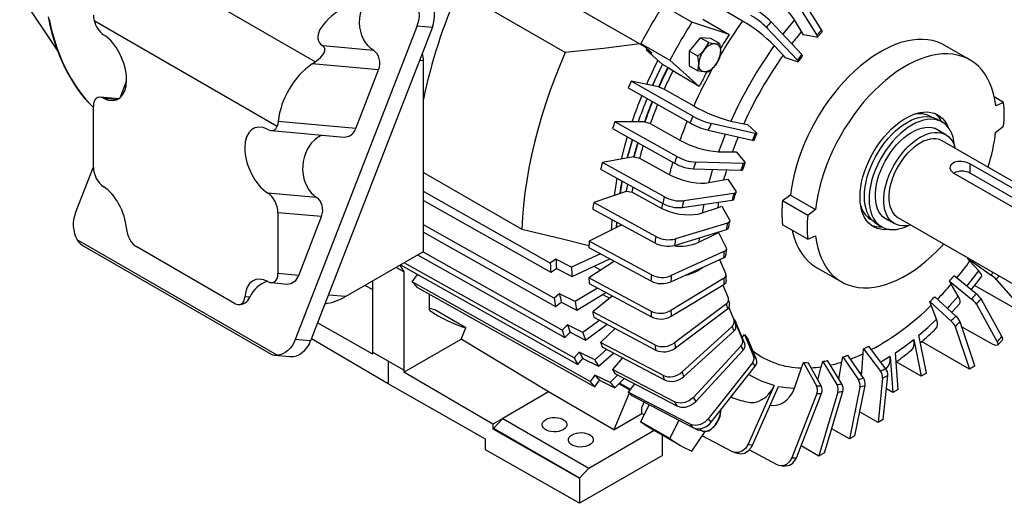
# Model space of a CAD drawing. Header units: inches. Extents: x 0 to 99, y 0 to 76.5.
# Tile 11 of 13: x 56 to 82.5, y 46.2 to 59.2. Entities that reach past the tile are written whole.
import ezdxf

# ---------------------------------------------------------------- set-up
doc = ezdxf.new("R2010")
doc.units = ezdxf.units.IN
doc.header["$LTSCALE"] = 9
doc.header["$MEASUREMENT"] = 0

msp = doc.modelspace()

# ---------------------------------------------------------------- linework, layer by layer
for p, q in [((63.9735, 58.0448), (59.025, 60.9015)), ((68.7664, 60.7877), (72.7335, 58.4975)), ((56.0416, 59.8633), (57.0594, 58.3365)), ((70.6881, 58.2933), (67.8189, 59.9496)), ((76.7696, 59.8381), (77.445, 58.7607)), ((77.569, 58.9053), (76.8936, 59.9827)), ((74.0888, 59.1103), (73.3093, 59.5603)), ((75.4474, 59.1395), (74.6611, 59.6014)), ((58.038, 59.1569), (62.9562, 56.3177)), ((66.7119, 59.0123), (63.4408, 50.5815)), ((67.1217, 58.9757), (63.8507, 50.5449)), ((66.7119, 59.0123), (67.1217, 58.9757)), ((75.0919, 58.7799), (74.0888, 59.1103)), ((74.3763, 59.1882), (75.0919, 58.7799)), ((76.0913, 58.9683), (76.9199, 58.0845)), ((77.0346, 58.2418), (76.206, 59.1256)), ((77.0301, 58.8554), (76.8399, 59.1766)), ((74.3059, 58.6928), (74.0136, 58.3292)), ((74.5373, 58.5592), (74.3059, 58.6928)), ((74.5982, 58.6666), (74.3059, 58.6928)), ((77.0841, 58.7675), (77.0301, 58.8554)), ((77.4329, 58.7039), (77.0841, 58.7675)), ((65.5443, 58.3475), (64.1767, 58.4698)), ((72.7187, 58.5375), (73.4982, 58.0875)), ((73.0076, 58.2794), (72.7187, 58.5375)), ((72.7335, 58.4975), (72.743, 58.5158)), ((72.7335, 58.4975), (72.7955, 58.4688)), ((74.8296, 58.5331), (74.5982, 58.6666)), ((76.5372, 58.22), (76.3, 58.4816)), ((81.5475, 58.0994), (80.8756, 58.4873)), ((72.8684, 58.3598), (72.884, 58.3898)), ((72.8684, 58.3598), (73.0076, 58.2794)), ((73.2989, 57.9751), (72.8684, 58.3598)), ((74.245, 58.1956), (74.0136, 58.3292)), ((74.0136, 58.3292), (74.0136, 57.9394)), ((76.6038, 58.1481), (76.5372, 58.22)), ((63.8959, 57.9922), (63.9735, 58.0448)), ((65.6751, 57.8331), (63.8959, 57.9922)), ((66.7768, 58.0867), (66.8802, 58.0775)), ((66.8802, 52.9462), (66.8802, 58.0775)), ((73.4381, 57.8948), (73.2989, 57.9751)), ((73.4469, 57.8869), (73.4381, 57.8948)), ((73.5745, 57.7993), (73.4469, 57.8869)), ((73.4982, 58.0875), (74.2858, 57.3838)), ((74.0136, 57.9394), (74.245, 57.8058)), ((76.922, 58.0457), (76.6038, 58.1481)), ((65.0622, 56.2535), (65.6751, 57.8331)), ((74.2858, 57.3838), (73.5745, 57.7993)), ((58.738, 57.0789), (58.9095, 57.5209)), ((74.1153, 56.5843), (72.4572, 57.5243)), ((73.19, 57.3723), (72.4572, 57.5243)), ((73.19, 57.3723), (73.2015, 57.3699)), ((73.2015, 57.3699), (73.3426, 57.3097)), ((58.6995, 57.0506), (58.2022, 57.0951)), ((72.3789, 57.3462), (74.0371, 56.4062)), ((73.3426, 57.3097), (74.136, 56.86)), ((82.4552, 56.9557), (82.2025, 57.1016)), ((58.0194, 55.2175), (58.0194, 56.852)), ((58.2894, 57.0671), (58.6682, 57.0333)), ((82.4552, 56.9557), (82.2418, 56.8647)), ((65.0622, 56.2535), (62.981, 56.4396)), ((73.682, 55.5024), (72.0201, 56.4328)), ((72.8124, 56.432), (72.0201, 56.4328)), ((72.8124, 56.432), (72.8248, 56.432)), ((72.8248, 56.432), (72.9706, 56.3838)), ((72.9706, 56.3838), (73.7657, 55.9386)), ((75.7878, 56.1169), (74.6042, 56.3836)), ((75.1336, 56.4543), (75.48, 56.3824)), ((75.48, 56.3824), (75.5759, 56.3614)), ((75.5759, 56.3614), (75.8229, 56.1353)), ((80.8042, 56.426), (80.678, 56.4989)), ((82.2418, 56.1574), (82.4552, 56.3128)), ((62.792, 56.197), (64.7488, 56.0221)), ((71.9578, 56.2531), (73.6197, 55.3227)), ((74.526, 56.2055), (75.7096, 55.9388)), ((75.7559, 55.9389), (75.8341, 56.1169)), ((80.9019, 56.0855), (80.5987, 56.2606)), ((84.9087, 53.5525), (80.8066, 55.9206)), ((74.8007, 55.6279), (75.1752, 55.6275)), ((75.1752, 55.6275), (75.2786, 55.6258)), ((75.2786, 55.6258), (75.5073, 55.353)), ((72.5208, 55.4901), (71.683, 55.3396)), ((73.3478, 54.4188), (71.683, 55.3396)), ((72.5208, 55.4901), (72.5339, 55.4925)), ((72.5339, 55.4925), (72.6832, 55.4561)), ((72.6832, 55.4561), (73.4798, 55.0155)), ((75.4638, 55.313), (74.1888, 55.3472)), ((81.5558, 55.3077), (84.5362, 53.5871)), ((81.5558, 55.0527), (81.5558, 55.3077)), ((57.539, 53.9886), (58.0194, 55.2268)), ((66.8802, 55.0753), (69.5195, 53.5516)), ((71.6377, 55.1615), (73.3025, 54.2407)), ((74.1265, 55.1675), (75.4014, 55.1333)), ((84.0939, 53.3318), (81.1136, 55.0524)), ((84.5918, 53.3), (81.5558, 55.0527)), ((74.5433, 54.7999), (74.9394, 54.871)), ((74.9394, 54.871), (75.0485, 54.8884)), ((75.0485, 54.8884), (75.2632, 54.5691)), ((64.0131, 54.4012), (62.7048, 54.5182)), ((70.2846, 52.6388), (66.8802, 54.5594)), ((72.3203, 54.5631), (71.4517, 54.2639)), ((72.3203, 54.5631), (72.334, 54.5678)), ((72.334, 54.5678), (72.4857, 54.5431)), ((72.4857, 54.5431), (73.2832, 54.107)), ((75.2132, 54.5075), (73.8683, 54.3091)), ((76.7368, 54.4624), (76.5179, 54.3102)), ((76.7368, 54.4624), (77.4086, 54.0745)), ((66.8802, 54.3196), (70.2993, 52.3907)), ((73.1185, 53.3526), (71.4517, 54.2639)), ((73.823, 54.131), (75.1679, 54.3294)), ((74.4099, 54.2176), (74.366, 53.9847)), ((77.1952, 53.9192), (76.5179, 54.3102)), ((62.9747, 53.9913), (62.9747, 52.3569)), ((64.144, 53.8868), (62.9747, 53.9913)), ((71.4242, 54.0905), (73.091, 53.1791)), ((74.366, 53.9847), (74.7767, 54.1262)), ((74.7767, 54.1262), (74.8897, 54.1624)), ((74.8897, 54.1624), (75.0949, 53.7973)), ((77.4086, 54.0745), (77.1952, 53.9192)), ((63.5311, 52.3071), (64.144, 53.8868)), ((70.3856, 51.694), (66.8802, 53.6666)), ((72.2061, 53.663), (71.3304, 53.2247)), ((72.0666, 53.5932), (72.0745, 53.734)), ((75.0405, 53.7145), (73.6482, 53.2876)), ((77.1952, 53.2762), (76.5179, 53.6673)), ((79.0541, 53.6859), (79.1803, 53.6131)), ((79.2208, 53.8738), (79.524, 53.6988)), ((79.6192, 53.8637), (83.7213, 51.4956)), ((66.8802, 53.4647), (70.4296, 51.4673)), ((73.6207, 53.1142), (75.013, 53.5411)), ((74.272, 53.1968), (74.6899, 53.406)), ((74.6899, 53.406), (74.805, 53.4605)), ((74.6925, 53.4428), (74.6899, 53.406)), ((74.805, 53.4605), (75.0054, 53.0512)), ((62.9514, 50.1646), (57.585, 53.2625)), ((72.9982, 52.3224), (71.3304, 53.2247)), ((74.2825, 53.3171), (74.272, 53.1968)), ((77.1952, 53.2762), (77.4086, 53.3673)), ((57.765, 53.0912), (62.7905, 50.1901)), ((61.8101, 51.5561), (59.1841, 53.0721)), ((64.7881, 51.7385), (66.8802, 52.9462)), ((70.6006, 50.8392), (66.8647, 52.9373)), ((71.6342, 52.8896), (70.8541, 52.5237)), ((71.3212, 53.059), (72.989, 52.1567)), ((74.9487, 52.9479), (73.5326, 52.3006)), ((75.0029, 52.8552), (75.0127, 53.0199)), ((70.9258, 50.0896), (66.3632, 52.6478)), ((66.7237, 52.8559), (70.6731, 50.6379)), ((70.4374, 52.7387), (70.2846, 52.6388)), ((70.8541, 52.5237), (70.4374, 52.7387)), ((70.8688, 52.2756), (71.8867, 52.753)), ((72.0065, 52.6882), (71.3212, 52.2401)), ((73.5234, 52.1349), (74.9395, 52.7822)), ((74.8247, 52.7297), (74.9962, 52.3438)), ((81.4902, 52.7589), (81.503, 52.7762)), ((81.5509, 52.6904), (81.4902, 52.7589)), ((81.4902, 52.7589), (82.1176, 52.3154)), ((81.7881, 52.4288), (81.5509, 52.6904)), ((63.5311, 52.3071), (62.9747, 52.3569)), ((66.3512, 52.4025), (66.1448, 52.5217)), ((66.2479, 52.5812), (66.3512, 52.4025)), ((66.2609, 52.5887), (71.0255, 49.9172)), ((66.3512, 52.4025), (66.3512, 49.7601)), ((70.2993, 52.3907), (70.4521, 52.4906)), ((70.4521, 52.4906), (70.8688, 52.2756)), ((71.4578, 52.5519), (71.6385, 52.4476)), ((74.2622, 52.4726), (74.2627, 52.4499)), ((74.2627, 52.4499), (74.3791, 52.526)), ((77.431, 52.5204), (78.1029, 52.1326)), ((62.792, 52.1138), (63.2176, 52.0757)), ((65.5161, 52.1587), (65.5161, 50.2422)), ((66.5806, 52.1326), (66.7246, 52.3287)), ((71.3556, 49.4581), (66.5806, 52.1326)), ((72.989, 51.3465), (71.3212, 52.2401)), ((71.3304, 52.085), (72.9982, 51.1914)), ((74.9395, 52.2212), (73.5234, 51.3655)), ((81.0487, 52.0677), (81.0006, 52.1522)), ((81.0006, 52.1522), (81.5974, 51.6699)), ((81.7214, 51.8145), (81.1246, 52.2968)), ((82.2587, 52.1964), (82.973, 51.3785)), ((65.5161, 51.9238), (65.3075, 52.0383)), ((66.7058, 51.9921), (71.4808, 49.3177)), ((70.5357, 51.8156), (70.3856, 51.694)), ((70.952, 51.6035), (70.5357, 51.8156)), ((71.5552, 51.9646), (70.952, 51.6035)), ((70.996, 51.3768), (71.7783, 51.8451)), ((73.5326, 51.2104), (74.9487, 52.0662)), ((74.9169, 52.0469), (75.0674, 51.6877)), ((81.2389, 51.7465), (81.0487, 52.0677)), ((82.8555, 51.367), (81.6757, 52.0355)), ((62.2163, 51.7187), (62.0871, 51.7303)), ((64.7881, 51.7385), (64.3297, 51.7795)), ((67.0472, 51.3738), (67.0472, 51.8009)), ((70.4296, 51.4673), (70.5797, 51.5889)), ((70.5797, 51.5889), (70.996, 51.3768)), ((71.9497, 51.7532), (71.4242, 51.3275)), ((71.7, 51.7982), (71.8783, 51.6953)), ((75.013, 51.5472), (73.6207, 50.4986)), ((80.5132, 51.5044), (80.4786, 51.6033)), ((80.4786, 51.6033), (81.0425, 51.0858)), ((81.1738, 51.2152), (80.6098, 51.7327)), ((82.4094, 50.666), (81.8482, 51.6775)), ((61.9058, 51.5235), (61.9182, 51.5224)), ((68.0197, 50.897), (67.1845, 51.3791)), ((73.091, 50.4419), (71.4242, 51.3275)), ((73.6482, 50.3569), (75.0405, 51.4055)), ((75.0758, 51.4415), (75.2179, 51.0943)), ((80.653, 51.1291), (80.5132, 51.5044)), ((81.7242, 51.5329), (82.2854, 50.5215)), ((65.5195, 50.1887), (64.0395, 51.0314)), ((71.6121, 51.1007), (71.161, 50.7709)), ((71.4517, 51.1858), (73.1185, 50.3002)), ((75.2076, 51.1196), (75.2163, 51.1292)), ((75.2163, 51.1292), (75.445, 50.5741)), ((75.5073, 50.4664), (75.2786, 51.0214)), ((81.6829, 49.8748), (81.2854, 51.0619)), ((67.8932, 50.5948), (68.0197, 50.897)), ((70.7454, 50.9804), (70.6006, 50.8392)), ((70.6731, 50.6379), (70.8179, 50.7791)), ((71.161, 50.7709), (70.7454, 50.9804)), ((70.8179, 50.7791), (71.2335, 50.5696)), ((71.2335, 50.5696), (71.8135, 50.9936)), ((72.0254, 50.881), (71.6377, 50.503)), ((75.1679, 50.9377), (73.823, 49.7152)), ((73.8683, 49.5894), (75.2132, 50.8119)), ((81.1542, 50.9325), (81.5385, 49.7848)), ((81.3433, 50.9166), (81.3319, 50.9232)), ((82.138, 50.472), (81.3433, 50.9166)), ((63.8507, 50.5449), (63.4408, 50.5815)), ((65.9336, 49.3903), (63.8721, 50.6001)), ((66.3546, 49.7066), (67.8932, 50.5948)), ((70.2369, 49.1747), (67.8932, 50.5948)), ((73.3025, 49.6245), (71.6377, 50.503)), ((75.4368, 50.6375), (75.4976, 50.7168)), ((75.4976, 50.7168), (75.7447, 50.1362)), ((75.8229, 50.0485), (75.5759, 50.629)), ((80.0406, 50.5871), (80.2433, 49.6028)), ((80.3856, 49.685), (80.1768, 50.6991)), ((81.5385, 49.7848), (80.2532, 50.5268)), ((65.9336, 50.0011), (65.5161, 50.2422)), ((65.5195, 50.1887), (65.5195, 50.2402)), ((71.0628, 50.2478), (70.9258, 50.0896)), ((71.4773, 50.0406), (71.0628, 50.2478)), ((71.7957, 50.3177), (71.4773, 50.0406)), ((71.683, 50.3771), (73.3478, 49.4987)), ((75.4014, 50.4034), (74.1265, 49.0292)), ((74.1888, 48.9214), (75.4638, 50.2957)), ((78.6848, 50.2046), (78.6965, 50.3374)), ((78.6965, 50.3374), (79.1479, 49.7377)), ((79.2867, 49.8052), (78.8353, 50.4049)), ((79.6204, 49.2432), (79.5509, 50.2224)), ((62.8827, 50.1644), (63.2865, 50.1283)), ((65.9336, 50.0011), (65.9336, 49.3903)), ((66.3512, 49.7601), (65.9336, 50.0011)), ((71.0255, 49.9172), (71.1625, 50.0754)), ((71.1625, 50.0754), (71.577, 49.8682)), ((71.577, 49.8682), (71.9811, 50.2198)), ((72.2259, 50.0907), (71.9578, 49.7809)), ((77.0301, 49.8208), (77.0841, 49.9642)), ((77.0841, 49.9642), (77.4329, 49.3388)), ((77.557, 49.3374), (77.2081, 49.9628)), ((77.5584, 49.8523), (77.5989, 49.9946)), ((77.5989, 49.9946), (77.9806, 49.3718)), ((78.1118, 49.3939), (77.7301, 50.0167)), ((78.036, 49.5175), (78.1132, 49.9809)), ((78.1132, 49.9809), (78.1394, 50.1197)), ((78.1394, 50.1197), (78.5555, 49.5056)), ((78.6917, 49.5507), (78.2756, 50.1648)), ((78.6519, 49.7034), (78.6848, 50.2046)), ((79.4121, 50.1297), (79.1594, 49.9744)), ((79.4121, 50.1297), (79.4807, 49.1626)), ((80.2433, 49.6028), (79.5742, 49.9891)), ((66.3512, 49.7601), (66.3546, 49.762)), ((66.3546, 49.762), (66.3546, 49.7066)), ((68.7403, 48.3108), (66.3546, 49.7066)), ((73.6197, 48.9087), (71.9578, 49.7809)), ((75.7096, 49.9538), (74.526, 48.4524)), ((74.6042, 48.3646), (75.7878, 49.866)), ((76.8399, 49.2801), (77.0301, 49.8208)), ((77.4665, 49.4995), (77.5584, 49.8523)), ((78.6519, 49.7034), (78.6028, 49.6818)), ((78.6403, 49.6265), (78.6519, 49.7034)), ((81.6726, 49.8644), (81.5385, 49.7848)), ((81.6841, 49.8713), (81.6726, 49.8644)), ((81.6841, 49.8713), (81.6829, 49.8748)), ((71.4822, 49.6306), (71.3556, 49.4581)), ((71.4808, 49.3177), (71.6074, 49.4902)), ((71.8954, 49.4254), (71.4822, 49.6306)), ((71.6074, 49.4902), (72.0206, 49.285)), ((72.098, 49.6323), (71.8954, 49.4254)), ((72.0201, 49.6732), (73.682, 48.801)), ((72.0206, 49.285), (72.2715, 49.5412)), ((79.2075, 49.5464), (79.085, 48.3539)), ((79.2251, 48.4343), (79.3462, 49.6139)), ((80.3856, 49.685), (80.2433, 49.6028)), ((68.5439, 47.908), (65.9336, 49.3903)), ((70.2369, 49.1747), (69.0098, 48.4663)), ((71.9908, 48.1623), (70.2369, 49.1747)), ((72.1309, 49.3976), (72.4204, 49.2305)), ((72.4334, 49.2482), (72.1466, 49.4137)), ((72.5437, 49.3984), (72.3789, 49.174)), ((74.0371, 48.3071), (72.3789, 49.174)), ((76.3, 49.3516), (75.6002, 47.7718)), ((75.7149, 47.7469), (76.4147, 49.3267)), ((78.0078, 49.1698), (77.4961, 47.4577)), ((77.6443, 47.5367), (78.1391, 49.1919)), ((78.5987, 49.3075), (78.3148, 47.9151)), ((78.4583, 47.9965), (78.7349, 49.3527)), ((79.4807, 49.1626), (79.31, 49.2612)), ((79.6204, 49.2432), (79.4807, 49.1626)), ((72.4027, 49.1467), (71.9908, 48.1623)), ((72.4572, 49.0863), (74.1153, 48.2193)), ((72.7402, 48.7568), (72.8025, 48.9057)), ((77.445, 49.1355), (76.7696, 47.4102)), ((76.8936, 47.4088), (77.569, 49.1342)), ((72.7187, 48.3751), (72.9421, 48.8327)), ((72.7402, 48.5949), (72.7402, 48.7568)), ((74.8543, 48.6819), (74.8557, 48.6622)), ((74.8552, 48.6818), (74.8557, 48.6622)), ((76.1896, 48.8186), (76.2657, 48.8158)), ((79.085, 48.3539), (78.5895, 48.64)), ((69.0098, 48.4663), (68.7403, 48.3108)), ((68.7593, 48.1931), (69.0098, 48.4663)), ((69.0098, 48.4663), (71.3205, 47.1324)), ((71.9908, 48.1623), (72.7402, 48.5949)), ((73.4982, 47.9252), (72.7187, 48.3751)), ((72.8089, 48.5599), (72.7402, 48.6002)), ((73.7381, 48.4165), (73.4982, 47.9252)), ((79.2251, 48.4343), (79.085, 48.3539)), ((68.7403, 48.3108), (68.7403, 48.1822)), ((68.7403, 48.1822), (68.7593, 48.1931)), ((68.7403, 48.1822), (71.0699, 46.8592)), ((71.0699, 46.8592), (68.7593, 48.1931)), ((71.3205, 47.1324), (73.0773, 48.1467)), ((73.0051, 48.1883), (73.7846, 47.7384)), ((74.0888, 47.5841), (74.447, 48.1156)), ((74.1169, 48.2189), (74.245, 48.1449)), ((74.245, 48.1449), (74.2551, 48.1899)), ((78.3148, 47.9151), (77.8394, 48.1895)), ((68.5439, 47.6187), (68.5439, 47.908)), ((73.297, 47.4698), (73.297, 48.0198)), ((75.1739, 47.5711), (74.3648, 47.9937)), ((78.4583, 47.9965), (78.3148, 47.9151)), ((71.0699, 46.1841), (68.5439, 47.6187)), ((75.6002, 47.7718), (75.7149, 47.7469)), ((76.3801, 47.221), (75.6228, 47.6178)), ((77.4945, 47.4527), (77.0184, 47.7276)), ((73.297, 47.4698), (71.0699, 46.1841)), ((75.2344, 47.5493), (75.3581, 47.5231)), ((77.5064, 47.4593), (77.4945, 47.4527)), ((77.4961, 47.4577), (77.4945, 47.4527)), ((77.6443, 47.5367), (77.5064, 47.4593)), ((71.0699, 46.8592), (71.3205, 47.1324)), ((71.0699, 46.8592), (71.0699, 46.1841))]:
    msp.add_line(p, q)
at = {"flags": 128}
for points in [[(67.1217, 58.9757), (67.1523, 59.0705), (67.172, 59.1693), (67.1805, 59.2701), (67.1777, 59.3707), (67.1634, 59.4692), (67.1381, 59.5636), (67.1023, 59.6518), (67.0567, 59.7322), (67.0022, 59.8031), (66.94, 59.863), (66.8712, 59.9107)], [(56.802, 59.2574), (56.8515, 59.0261), (56.9088, 58.8009), (56.9737, 58.5821), (57.0464, 58.3699), (57.1267, 58.1646), (57.2146, 57.9664), (57.3101, 57.7756), (57.4132, 57.5923), (57.5239, 57.4169), (57.642, 57.2495), (57.7676, 57.0904), (57.9007, 56.9399), (58.0194, 56.82)], [(58.0257, 59.3002), (58.0256, 59.2305), (58.038, 59.1569)], [(65.5443, 58.3475), (65.4649, 58.406), (65.3927, 58.4774), (65.3289, 58.5605), (65.2745, 58.6539), (65.2307, 58.756), (65.198, 58.865), (65.177, 58.979), (65.1681, 59.0962), (65.1715, 59.2145), (65.1871, 59.3319), (65.2146, 59.4464)], [(56.8323, 59.1898), (56.8895, 58.9332), (56.9562, 58.6848), (57.0324, 58.445), (57.1179, 58.2141), (57.2126, 57.9925), (57.3164, 57.7806), (57.429, 57.5785), (57.5505, 57.3867), (57.6805, 57.2054), (57.8189, 57.0348), (57.9654, 56.8752), (58.0194, 56.8212)], [(76.8399, 59.1766), (76.6241, 58.9121), (76.5261, 58.7842)], [(77.445, 58.7607), (77.4602, 58.7286), (77.4582, 58.7086), (77.4394, 58.703), (77.4329, 58.7039)], [(77.4582, 58.7083), (77.4696, 58.7221), (77.5823, 58.8523)], [(77.5805, 58.8537), (77.5853, 58.8674), (77.574, 58.897), (77.569, 58.9053)], [(72.6878, 58.5239), (71.7133, 58.4053), (70.6881, 58.2933)], [(74.4172, 58.3623), (74.4834, 58.4572), (74.5373, 58.5592)], [(74.5373, 58.5592), (74.6278, 58.5419), (74.7095, 58.5311)], [(74.7095, 58.5311), (74.7757, 58.5285), (74.8296, 58.5331)], [(74.7095, 58.5311), (74.7413, 58.5249), (74.7701, 58.5124), (74.7953, 58.4937), (74.8165, 58.4693), (74.8335, 58.4394), (74.8457, 58.4047), (74.8532, 58.3657), (74.8557, 58.3231)], [(74.8296, 58.5331), (74.8485, 58.4266), (74.8557, 58.3231)], [(80.8756, 58.4873), (80.793, 58.5306), (80.674, 58.5792), (80.5488, 58.615), (80.4178, 58.638), (80.2816, 58.6481), (80.1407, 58.6453), (79.9958, 58.6295), (79.8474, 58.6008), (79.6962, 58.5594), (79.5427, 58.5053), (79.3876, 58.4389), (79.2315, 58.3604), (79.0751, 58.2702), (78.9191, 58.1685), (78.764, 58.0558), (78.6105, 57.9326), (78.4592, 57.7994), (78.3108, 57.6568), (78.1659, 57.5053), (78.0251, 57.3455), (77.8889, 57.1781), (77.7579, 57.0038), (77.6326, 56.8234), (77.5137, 56.6375), (77.4015, 56.4469), (77.2965, 56.2525), (77.1991, 56.055), (77.1098, 55.8552), (77.029, 55.6539), (76.9569, 55.452), (76.8938, 55.2504), (76.8401, 55.0498), (76.7959, 54.851), (76.7614, 54.655), (76.7368, 54.4624)], [(65.6751, 57.8331), (65.6966, 57.9047), (65.707, 57.9797), (65.7059, 58.0551), (65.6934, 58.1283), (65.67, 58.1965), (65.6364, 58.2572), (65.594, 58.3082), (65.5443, 58.3475)], [(70.6881, 58.2933), (70.5418, 57.949), (70.4046, 57.6034), (70.2765, 57.257), (70.1578, 56.9105), (70.0486, 56.5643), (69.9492, 56.219), (69.8597, 55.8751), (69.7802, 55.5331), (69.7108, 55.1936), (69.6517, 54.8572), (69.603, 54.5242), (69.5647, 54.1953), (69.5368, 53.8709), (69.5195, 53.5516)], [(74.245, 58.1956), (74.3355, 58.2737), (74.4172, 58.3623)], [(74.2711, 57.9856), (74.2642, 58.087), (74.245, 58.1956)], [(74.8557, 58.3231), (74.8488, 58.2296), (74.8296, 58.1433)], [(76.9435, 58.0448), (77.0342, 58.1704), (77.0581, 58.2021)], [(77.0561, 58.2035), (77.0572, 58.2119), (77.0407, 58.2351), (77.0346, 58.2418)], [(82.2418, 56.8647), (82.2172, 57.0288), (82.1827, 57.185), (82.1385, 57.3327), (82.0847, 57.4713), (82.0217, 57.6001), (81.9496, 57.7188), (81.8687, 57.8267), (81.7794, 57.9234), (81.6821, 58.0085), (81.5771, 58.0818), (81.4649, 58.1428), (81.3459, 58.1913), (81.2207, 58.2271), (81.0897, 58.2502), (80.9535, 58.2603), (80.8126, 58.2574), (80.6677, 58.2416), (80.5193, 58.213), (80.3681, 58.1715), (80.2146, 58.1175), (80.0595, 58.0511), (79.9034, 57.9726), (79.747, 57.8823), (79.591, 57.7806), (79.4359, 57.6679), (79.2824, 57.5448), (79.1311, 57.4116), (78.9827, 57.2689), (78.8378, 57.1174), (78.697, 56.9576), (78.5608, 56.7902), (78.4298, 56.616), (78.3045, 56.4355), (78.1856, 56.2496), (78.0733, 56.0591), (77.9683, 55.8646), (77.871, 55.6671), (77.7817, 55.4673), (77.7009, 55.266), (77.6288, 55.0642), (77.5657, 54.8625), (77.512, 54.6619), (77.4678, 54.4632), (77.4333, 54.2671), (77.4086, 54.0745)], [(73.0298, 57.4055), (73.1538, 57.6768), (73.2989, 57.9751)], [(74.245, 57.8058), (74.2639, 57.8903), (74.2711, 57.9856)], [(74.4172, 57.7777), (74.3854, 57.7838), (74.3567, 57.7964), (74.3315, 57.815), (74.3102, 57.8394), (74.2933, 57.8693), (74.281, 57.904), (74.2736, 57.943), (74.2711, 57.9856)], [(74.7095, 57.9464), (74.6296, 57.8595), (74.5373, 57.7797)], [(74.8296, 58.1433), (74.7769, 58.0433), (74.7095, 57.9464)], [(76.9199, 58.0845), (76.9402, 58.059), (76.943, 58.0449), (76.9278, 58.044), (76.922, 58.0457)], [(74.4172, 57.7777), (74.3373, 57.7882), (74.245, 57.8058)], [(74.5373, 57.7797), (74.4846, 57.7751), (74.4172, 57.7777)], [(79.3909, 53.5427), (79.3438, 53.5374), (79.2448, 53.5353), (79.1504, 53.5459), (79.0615, 53.5692), (78.9787, 53.6049), (78.9028, 53.6528), (78.8342, 53.7125), (78.7737, 53.7835), (78.7216, 53.8652), (78.6784, 53.9569), (78.6445, 54.058), (78.62, 54.1677), (78.6052, 54.2849), (78.6003, 54.4089), (78.6052, 54.5385), (78.62, 54.6728), (78.6445, 54.8106), (78.6784, 54.951), (78.7216, 55.0926), (78.7737, 55.2344), (78.8342, 55.3753), (78.9028, 55.5141), (78.9787, 55.6497), (79.0615, 55.781), (79.1504, 55.9069), (79.2448, 56.0265), (79.3438, 56.1387), (79.4467, 56.2427), (79.5527, 56.3377), (79.6608, 56.4227), (79.7703, 56.4973), (79.8802, 56.5608), (79.9896, 56.6126), (80.0978, 56.6524), (80.2037, 56.6798), (80.3066, 56.6946), (80.4057, 56.6967), (80.5, 56.686), (80.5889, 56.6628), (80.6717, 56.627), (80.7477, 56.5791), (80.8162, 56.5195), (80.8767, 56.4485), (80.9288, 56.3668), (80.9705, 56.2788)], [(79.0541, 53.6859), (79.0174, 53.7091), (78.9496, 53.7642), (78.8897, 53.8307), (78.8381, 53.9079), (78.7952, 53.9952), (78.7615, 54.0919), (78.7372, 54.1971), (78.7226, 54.31), (78.7177, 54.4295), (78.7226, 54.5547), (78.7372, 54.6844), (78.7615, 54.8177), (78.7952, 54.9533), (78.8381, 55.0901), (78.8897, 55.2269), (78.9496, 55.3625), (79.0174, 55.4959), (79.0924, 55.6258), (79.174, 55.7511), (79.2615, 55.8709), (79.3542, 55.984), (79.4512, 56.0895), (79.5518, 56.1864), (79.655, 56.2741), (79.7601, 56.3517), (79.866, 56.4185), (79.972, 56.474), (80.0771, 56.5177), (80.1803, 56.5493), (80.2809, 56.5684), (80.3779, 56.575), (80.4706, 56.5689), (80.5581, 56.5502), (80.6397, 56.519), (80.678, 56.4989)], [(62.981, 56.4396), (62.9717, 56.3752), (62.9562, 56.3177)], [(81.1373, 55.7817), (81.1357, 55.802), (81.1211, 55.9149), (81.0968, 56.0201), (81.0631, 56.1168), (81.0202, 56.2041), (80.9686, 56.2813), (80.9087, 56.3477), (80.8409, 56.4028), (80.7659, 56.4462), (80.6843, 56.4773), (80.5968, 56.496), (80.5041, 56.5021), (80.4071, 56.4956), (80.3065, 56.4764), (80.2033, 56.4449), (80.0982, 56.4011), (79.9923, 56.3456), (79.8863, 56.2788), (79.7812, 56.2012), (79.678, 56.1136), (79.5774, 56.0166), (79.4804, 55.9111), (79.3877, 55.798), (79.3002, 55.6783), (79.2186, 55.5529), (79.1436, 55.423), (79.0758, 55.2897), (79.0159, 55.154), (78.9643, 55.0172), (78.9214, 54.8804), (78.8877, 54.7448), (78.8635, 54.6116), (78.8488, 54.4818), (78.8439, 54.3566), (78.8488, 54.2371), (78.8635, 54.1243), (78.8877, 54.019), (78.9214, 53.9224), (78.9643, 53.835), (79.0159, 53.7578), (79.0758, 53.6914), (79.1436, 53.6363), (79.2186, 53.593), (79.3002, 53.5618), (79.3877, 53.5431), (79.4804, 53.537), (79.5774, 53.5436), (79.678, 53.5627), (79.7812, 53.5943), (79.8863, 53.638), (79.9049, 53.6469)], [(64.1604, 56.0747), (64.1159, 56.0546), (64.0314, 56.0048), (63.9521, 55.9421), (63.8794, 55.8673), (63.8145, 55.7818), (63.7585, 55.687), (63.7123, 55.5844), (63.6765, 55.4757), (63.6519, 55.3627), (63.6389, 55.2473), (63.6376, 55.1314), (63.648, 55.0168), (63.6701, 54.9055), (63.7033, 54.7993), (63.7473, 54.6999), (63.8012, 54.609), (63.8642, 54.528), (63.9352, 54.4584), (64.0131, 54.4012)], [(74.9839, 56.1023), (74.9223, 55.9526), (74.8007, 55.6279)], [(75.8229, 56.1353), (75.8342, 56.1197), (75.8251, 56.1127), (75.7967, 56.115), (75.7878, 56.1169)], [(79.3858, 53.7786), (79.3429, 53.7951), (79.2729, 53.8335), (79.21, 53.8838), (79.1549, 53.9453), (79.1081, 54.0175), (79.0701, 54.0996), (79.0413, 54.191), (79.0219, 54.2905), (79.0122, 54.3973), (79.0122, 54.5102), (79.0219, 54.6283), (79.0413, 54.7502), (79.0701, 54.8748), (79.1081, 55.0008), (79.1549, 55.1271), (79.21, 55.2522), (79.2729, 55.3751), (79.3429, 55.4944), (79.4194, 55.6089), (79.5016, 55.7177), (79.5886, 55.8195), (79.6797, 55.9133), (79.7739, 55.9983), (79.8702, 56.0735), (79.9678, 56.1383), (80.0656, 56.1919), (80.1627, 56.2339), (80.258, 56.2638), (80.3508, 56.2814), (80.4399, 56.2864), (80.5247, 56.2788), (80.6041, 56.2587), (80.6774, 56.2263), (80.744, 56.1819), (80.7637, 56.1653)], [(79.9688, 53.662), (79.9212, 53.6502), (79.8287, 53.6364), (79.7401, 53.6354), (79.6563, 53.6473), (79.5783, 53.6721), (79.5067, 53.7093), (79.4424, 53.7587), (79.386, 53.8196), (79.3381, 53.8917), (79.2992, 53.9739), (79.2697, 54.0656), (79.2498, 54.1658), (79.2398, 54.2734), (79.2398, 54.3874), (79.2498, 54.5065), (79.2697, 54.6297), (79.2992, 54.7555), (79.3381, 54.8827), (79.386, 55.01), (79.4424, 55.1361), (79.5067, 55.2597), (79.5783, 55.3795), (79.6563, 55.4943), (79.7401, 55.603), (79.8287, 55.7043), (79.9212, 55.7973), (80.0168, 55.8811), (80.1144, 55.9546), (80.2129, 56.0173), (80.3115, 56.0685), (80.4091, 56.1075), (80.5046, 56.1341), (80.5972, 56.148), (80.6858, 56.1489), (80.7696, 56.137), (80.8476, 56.1123), (80.9191, 56.075), (80.9834, 56.0257), (81.0398, 55.9647), (81.0877, 55.8927), (81.1266, 55.8104), (81.1562, 55.7188)], [(72.3498, 56.0315), (72.2662, 55.74), (72.1867, 55.4301)], [(72.3531, 55.46), (72.4257, 55.733), (72.4896, 55.9535)], [(75.7096, 55.9388), (75.742, 55.9343), (75.7555, 55.9391)], [(80.8066, 55.9206), (80.7904, 55.9295), (80.7211, 55.9574), (80.6458, 55.9729), (80.5655, 55.9757), (80.481, 55.9658), (80.3934, 55.9433), (80.3037, 55.9085), (80.2129, 55.8618), (80.1221, 55.8037), (80.0324, 55.7349), (79.9448, 55.6563), (79.8604, 55.5687), (79.78, 55.4731), (79.7048, 55.3707), (79.6355, 55.2628), (79.573, 55.1504), (79.5179, 55.0351), (79.4711, 54.9181), (79.4329, 54.8008), (79.4038, 54.6845), (79.3843, 54.5707), (79.3745, 54.4606), (79.3745, 54.3556), (79.3843, 54.2569), (79.4038, 54.1657), (79.4329, 54.0829), (79.4711, 54.0097), (79.5179, 53.9468), (79.573, 53.895), (79.6192, 53.8637)], [(75.4542, 55.1493), (75.4693, 55.1955), (75.5167, 55.3287)], [(75.5073, 55.353), (75.5166, 55.3323), (75.5049, 55.3184), (75.4734, 55.313), (75.4638, 55.313)], [(81.1136, 55.0524), (81.0538, 55.1043), (81.0245, 55.1702), (81.0287, 55.2415), (81.0681, 55.3067), (81.1366, 55.3536), (81.2247, 55.3775), (81.3248, 55.3788), (81.4288, 55.3595), (81.5231, 55.3247), (81.5558, 55.3077)], [(73.4798, 55.0155), (73.5835, 54.9637), (73.6986, 54.9163), (73.8219, 54.8747), (73.9499, 54.8401), (74.0789, 54.8136), (74.2053, 54.7957), (74.3254, 54.7871), (74.436, 54.7879), (74.5433, 54.7999)], [(74.6444, 55.1536), (74.6348, 55.1235), (74.5433, 54.7999)], [(75.4014, 55.1333), (75.437, 55.1367), (75.4534, 55.1488), (75.4533, 55.1495)], [(72.1593, 54.5076), (72.1837, 54.6588), (72.2164, 54.8412)], [(72.334, 54.5678), (72.3499, 54.6602), (72.3669, 54.7529), (72.3672, 54.7545)], [(72.4857, 54.5431), (72.5014, 54.634), (72.5091, 54.6766)], [(75.2632, 54.5691), (75.271, 54.5433), (75.2572, 54.5226), (75.2234, 54.5093), (75.2132, 54.5075)], [(75.2261, 54.3626), (75.253, 54.4737), (75.2711, 54.5401)], [(64.144, 53.8868), (64.1655, 53.9584), (64.1759, 54.0333), (64.1748, 54.1088), (64.1623, 54.1819), (64.1388, 54.2501), (64.1053, 54.3109), (64.0629, 54.3618), (64.0131, 54.4012)], [(73.2832, 54.107), (73.2988, 54.1974), (73.3065, 54.2399)], [(75.1679, 54.3294), (75.2058, 54.3407), (75.2244, 54.3599), (75.2241, 54.363)], [(73.2832, 54.107), (73.3873, 54.0571), (73.5033, 54.0141), (73.6281, 53.9795), (73.7579, 53.9541), (73.8893, 53.9388), (74.0183, 53.9338), (74.1414, 53.9395), (74.2552, 53.9554), (74.366, 53.9847)], [(71.9348, 53.8064), (71.9247, 53.6079), (71.9218, 53.5207)], [(72.0666, 53.5932), (72.0697, 53.6545), (72.0742, 53.7303)], [(75.0949, 53.7973), (75.1017, 53.7664), (75.0865, 53.739), (75.051, 53.7181), (75.0405, 53.7145)], [(75.0749, 53.5932), (75.1009, 53.7622), (75.1016, 53.7655)], [(69.5195, 53.5516), (70.609, 53.2858), (71.3243, 53.1134)], [(75.013, 53.5411), (75.0525, 53.5601), (75.0726, 53.5863), (75.0722, 53.5935)], [(76.776, 53.5182), (76.7959, 53.4348), (76.8401, 53.2871), (76.8938, 53.1486), (76.9569, 53.0197), (77.029, 52.9011), (77.1098, 52.7932), (77.1991, 52.6965), (77.2965, 52.6113), (77.4015, 52.5381), (77.431, 52.5204)], [(77.4086, 53.3673), (77.4333, 53.2032), (77.4678, 53.047), (77.512, 52.8993), (77.5657, 52.7607), (77.6288, 52.6318), (77.7009, 52.5132), (77.7817, 52.4053), (77.871, 52.3086), (77.9683, 52.2234), (78.0733, 52.1502), (78.1856, 52.0892), (78.3045, 52.0407), (78.4298, 52.0048), (78.5608, 51.9818), (78.697, 51.9717), (78.8378, 51.9745), (78.9827, 51.9903), (79.1311, 52.019), (79.2824, 52.0605), (79.4359, 52.1145), (79.591, 52.1809), (79.747, 52.2594), (79.9034, 52.3497), (80.0595, 52.4514), (80.2146, 52.564), (80.3681, 52.6872), (80.5193, 52.8204), (80.6677, 52.9631), (80.8126, 53.1146), (80.8485, 53.1541)], [(75.0054, 53.0512), (75.0116, 53.0155), (74.9957, 52.9816), (74.9595, 52.9532), (74.9487, 52.9479)], [(74.9395, 52.7822), (74.9799, 52.8088), (75.0007, 52.8417), (75.0002, 52.8553)], [(81.4677, 52.0195), (81.5787, 52.1555), (81.7881, 52.4288)], [(81.8653, 52.2877), (81.8712, 52.2979), (81.863, 52.3279), (81.837, 52.3698), (81.7881, 52.4288)], [(75.0126, 52.1635), (75.0086, 52.2114), (75.0038, 52.3166)], [(81.5869, 51.9232), (81.7248, 52.0976), (81.8671, 52.2863)], [(75.101, 51.5303), (75.0821, 51.6193), (75.0739, 51.6688)], [(81.2389, 51.7465), (81.014, 51.4973), (80.9448, 51.4253)], [(81.0639, 51.316), (81.1889, 51.4524), (81.279, 51.5557)], [(81.2777, 51.5567), (81.2906, 51.576), (81.2919, 51.6182), (81.2761, 51.6729), (81.2389, 51.7465)], [(67.1845, 51.3791), (67.0536, 51.4211), (67.0472, 51.4234)], [(80.1768, 50.6991), (80.4166, 50.9081), (80.653, 51.1291)], [(80.6476, 50.8905), (80.6713, 50.9227), (80.6828, 50.9758), (80.6778, 51.0422), (80.653, 51.1291)], [(63.4408, 50.5815), (63.4023, 50.4967), (63.3552, 50.4189), (63.3005, 50.3493), (63.2392, 50.2894), (63.1723, 50.2401), (63.1012, 50.2025), (63.0271, 50.1772), (62.9514, 50.1646)], [(63.2865, 50.1283), (63.3057, 50.127), (63.3886, 50.131), (63.4707, 50.1504), (63.5502, 50.1848), (63.6252, 50.2334), (63.6942, 50.2952), (63.7556, 50.3689), (63.8082, 50.4527), (63.8507, 50.5449)], [(79.5509, 50.2224), (79.7967, 50.398), (80.0406, 50.5871)], [(79.9827, 50.3), (79.9856, 50.3017), (80.0239, 50.349), (80.0459, 50.4106), (80.0524, 50.4884), (80.0406, 50.5871)], [(82.2854, 50.5215), (82.3074, 50.4627), (82.2949, 50.4296), (82.2494, 50.426), (82.176, 50.4523), (82.138, 50.472)], [(82.3004, 50.4349), (82.3387, 50.4784), (82.4245, 50.5801)], [(82.4214, 50.5828), (82.4303, 50.5896), (82.423, 50.6381), (82.4094, 50.666)], [(79.2899, 49.7974), (79.311, 49.8099), (79.3593, 49.8647), (79.3922, 49.9344), (79.4106, 50.0211), (79.4121, 50.1297)], [(76.3, 49.3516), (75.9723, 49.4557), (75.6664, 49.6049), (75.6117, 49.6425)], [(75.5667, 48.9075), (75.6519, 48.8928), (75.758, 48.8969), (75.8667, 48.9234), (75.9689, 48.9702), (76.0675, 49.0385), (76.1544, 49.1227), (76.2318, 49.2251), (76.3, 49.3516)], [(76.2657, 48.8157), (76.3532, 48.8198), (76.4541, 48.8467), (76.5502, 48.8952), (76.6388, 48.9636), (76.7172, 49.0502), (76.7834, 49.1524), (76.8399, 49.2801)], [(76.4147, 49.3267), (76.6241, 49.2953), (76.8399, 49.2801)], [(74.1265, 49.0292), (74.0252, 48.946), (73.9051, 48.8917), (73.7799, 48.8723), (73.6635, 48.8901), (73.6197, 48.9087)], [(73.682, 48.801), (73.7905, 48.7676), (73.9136, 48.7711), (74.0376, 48.811), (74.1485, 48.8828), (74.1888, 48.9214)], [(74.8557, 48.6622), (74.8488, 48.5687), (74.8296, 48.4824)], [(70.6349, 48.1614), (70.5805, 48.136), (70.5182, 48.1176), (70.4506, 48.1072), (70.3808, 48.1051), (70.3117, 48.1114), (70.2464, 48.1259), (70.1877, 48.1479), (70.1382, 48.1764), (70.1001, 48.2103), (70.075, 48.248), (70.0641, 48.2879), (70.0678, 48.3282), (70.0859, 48.3672), (70.1176, 48.4032), (70.1617, 48.4346), (70.216, 48.46), (70.2784, 48.4784), (70.3459, 48.4888), (70.4158, 48.4909), (70.4849, 48.4846), (70.5502, 48.4701), (70.6089, 48.4481), (70.6584, 48.4196), (70.6965, 48.3857), (70.7215, 48.348), (70.7325, 48.3081), (70.7288, 48.2678), (70.7107, 48.2288), (70.6789, 48.1928), (70.6349, 48.1614)], [(74.526, 48.4524), (74.4308, 48.3607), (74.3161, 48.2989), (74.1948, 48.274), (74.0806, 48.2889), (74.0371, 48.3071)], [(74.8296, 48.4824), (74.7769, 48.3824), (74.7095, 48.2855)], [(74.1153, 48.2193), (74.2225, 48.1878), (74.3424, 48.1957), (74.4616, 48.2423), (74.5666, 48.3223), (74.6042, 48.3646)], [(74.4172, 48.1168), (74.3373, 48.1273), (74.245, 48.1449)], [(74.5373, 48.1188), (74.4846, 48.1142), (74.4172, 48.1168)], [(74.7095, 48.2855), (74.6296, 48.1986), (74.5373, 48.1188)], [(71.342, 47.7532), (71.2877, 47.7278), (71.2253, 47.7094), (71.1577, 47.699), (71.0879, 47.6969), (71.0188, 47.7032), (70.9535, 47.7177), (70.8948, 47.7397), (70.8453, 47.7682), (70.8072, 47.8021), (70.7822, 47.8398), (70.7712, 47.8797), (70.7749, 47.92), (70.793, 47.959), (70.8247, 47.995), (70.8688, 48.0264), (70.9231, 48.0518), (70.9855, 48.0701), (71.053, 48.0806), (71.1229, 48.0827), (71.192, 48.0764), (71.2573, 48.0619), (71.316, 48.0399), (71.3655, 48.0114), (71.4036, 47.9775), (71.4286, 47.9398), (71.4396, 47.8999), (71.4359, 47.8596), (71.4178, 47.8206), (71.3861, 47.7846), (71.342, 47.7532)], [(75.6002, 47.7718), (75.5323, 47.663), (75.4406, 47.5846), (75.3356, 47.5454), (75.229, 47.5499), (75.1739, 47.5711)], [(75.359, 47.5265), (75.3909, 47.5176), (75.4982, 47.5329), (75.5987, 47.5904), (75.6808, 47.6837), (75.7149, 47.7469)], [(76.7696, 47.4102), (76.7085, 47.3035), (76.6236, 47.2286), (76.5243, 47.194), (76.422, 47.2035), (76.3801, 47.221)], [(76.6201, 47.1937), (76.7062, 47.2071), (76.7986, 47.2655), (76.8709, 47.3599), (76.8936, 47.4088)], [(76.4889, 47.1938), (76.5911, 47.1907), (76.6204, 47.1915)]]:
    msp.add_lwpolyline(points, dxfattribs=at)
for centre, radius, start, end in [((65.9209, 59.3263), 0.8511, 338.35055, 29.69181), ((81.1505, 54.0378), 14.5835, 156.08515, 168.10372), ((74.7576, 57.7362), 2.532, 34.67199, 59.30823), ((87.1073, 50.9121), 16.2843, 147.9217, 152.07829), ((74.6542, 57.5278), 2.0348, 45.06865, 59.99073), ((74.6995, 57.5945), 2.148, 45.46396, 59.59543), ((87.8868, 50.4621), 16.2843, 147.9217, 152.07829), ((86.0927, 51.502), 13.1017, 144.34235, 149.17122), ((73.323, 55.5049), 4.21, 44.99791, 59.6934), ((87.7728, 50.568), 14.3883, 143.50431, 144.27946), ((86.0695, 51.5134), 13.1648, 146.49776, 148.4695), ((84.7704, 52.3458), 10.1137, 139.93624, 142.31609), ((85.445, 52.0232), 10.4592, 138.85275, 139.89621), ((74.7321, 58.1544), 0.3773, 93.42954, 146.56509), ((85.8943, 51.6125), 11.7999, 144.39871, 155.77451), ((74.9049, 57.9564), 0.6345, 140.22793, 177.36071), ((74.2219, 58.3523), 0.6345, 320.22793, 357.36071), ((85.308, 51.9509), 10.7809, 144.44402, 155.72919), ((85.9953, 51.5851), 11.1627, 143.39231, 144.39146), ((65.1985, 56.1788), 2.2328, 125.69108, 173.29257), ((84.9815, 52.1228), 13.2269, 153.20339, 156.30285), ((85.1264, 52.0395), 13.2333, 153.3505, 156.07814), ((85.2727, 51.9557), 13.2412, 153.35083, 155.85363), ((85.2527, 51.9672), 13.2068, 153.36982, 155.85261), ((86.0818, 51.4996), 13.0933, 150.79146, 155.83306), ((74.3947, 58.1543), 0.3773, 273.42954, 326.56509), ((85.2365, 51.9763), 13.035, 153.46634, 155.84747), ((86.0673, 51.5103), 13.1643, 151.57171, 153.50224), ((86.265, 51.3527), 15.1243, 155.91676, 156.65372), ((84.3006, 52.4088), 12.4883, 157.7408, 161.20455), ((84.4778, 52.3136), 12.5291, 157.73732, 160.80874), ((84.4199, 52.3355), 12.4672, 157.73418, 160.81634), ((84.6393, 52.2244), 12.5531, 157.73341, 160.41596), ((84.6206, 52.2352), 12.5202, 157.75384, 160.41491), ((84.6113, 52.2409), 12.356, 157.85409, 160.40959), ((76.1532, 60.3909), 4.0665, 240.26036, 255.47893), ((78.9482, 56.6343), 3.5217, 354.76263, 5.23737), ((87.8013, 50.4662), 14.9913, 155.91349, 156.65699), ((75.1478, 58.4036), 2.0918, 240.42332, 254.9379), ((80.1954, 56.0118), 0.6393, 58.74334, 104.51355), ((80.1979, 56.1259), 0.6734, 26.72889, 51.3097), ((85.3447, 51.7109), 14.1365, 160.48671, 161.25762), ((85.3482, 51.8159), 12.2944, 157.86225, 160.40739), ((75.0275, 58.1231), 1.9821, 240.01925, 255.34197), ((87.7133, 50.5189), 14.3611, 155.89717, 156.6733), ((64.7497, 56.3488), 0.3268, 269.84236, 343.0357), ((85.9492, 51.547), 11.1417, 155.78504, 156.78544), ((77.6723, 56.6557), 4.5965, 341.68044, 353.7766), ((83.3087, 52.6937), 11.2994, 163.2303, 165.82915), ((83.5466, 52.5852), 11.4021, 163.23309, 165.23997), ((83.5024, 52.6029), 11.3427, 163.26814, 165.24136), ((83.4988, 52.6058), 11.1848, 163.45201, 165.23596), ((74.9749, 58.0875), 2.4657, 240.63314, 265.94724), ((84.6655, 52.2311), 10.0798, 157.89206, 160.30838), ((84.0253, 52.105), 12.7591, 165.31452, 166.13996), ((84.2408, 52.1791), 11.1285, 163.46548, 165.23362), ((86.8891, 50.8212), 14.0122, 160.48329, 161.26104), ((74.2175, 56.3696), 1.2056, 240.27542, 265.6719), ((74.2963, 56.6034), 1.2608, 240.84054, 265.10679), ((86.8394, 50.859), 13.4232, 160.46622, 161.2781), ((85.2712, 51.8109), 10.414, 160.34892, 161.3954), ((83.7708, 52.5256), 9.1376, 163.35421, 165.12719), ((81.3348, 54.6303), 0.4767, 62.37745, 117.86798), ((81.5507, 53.1278), 9.6418, 169.3161, 172.10073), ((81.8182, 53.0253), 9.772, 169.30854, 171.27497), ((82.0875, 52.9216), 9.9042, 169.29805, 170.46005), ((84.2993, 52.1013), 9.3993, 165.16699, 166.28749), ((82.4273, 52.434), 11.1271, 170.53454, 171.43884), ((85.5813, 51.2119), 12.6468, 165.31086, 166.14362), ((73.7392, 55.0233), 0.8962, 240.83831, 275.36269), ((73.791, 55.232), 0.9261, 241.41201, 274.789), ((85.5866, 51.2333), 12.1153, 165.29259, 166.16189), ((82.6355, 52.7875), 7.972, 169.24451, 170.33322), ((80.0249, 53.9887), 3.5217, 174.76263, 185.23737), ((58.3325, 53.6744), 0.8534, 158.39822, 208.85553), ((79.2393, 54.3512), 0.6449, 195.70127, 241.05258), ((83.1221, 52.3437), 8.197, 170.37292, 171.60047), ((80.7023, 53.5977), 3.5217, 174.76263, 185.23737), ((79.1352, 54.2767), 0.6621, 248.48183, 273.49033), ((58.0292, 53.5491), 0.5287, 212.83076, 240.01453), ((80.7024, 52.6198), 9.3915, 176.30738, 177.31992), ((83.9974, 51.538), 11.0292, 170.53053, 171.44286), ((73.4392, 53.8262), 0.7348, 241.71536, 284.30361), ((73.4686, 54.0149), 0.7492, 242.14322, 283.87574), ((73.78, 54.2874), 1.1964, 260.81839, 294.27868), ((84.0693, 51.5457), 10.5656, 170.51051, 171.46287), ((81.8514, 52.4805), 6.9185, 176.12641, 177.50089), ((78.2168, 52.9862), 7.9398, 182.50796, 184.30149), ((78.1856, 53.0752), 7.7556, 182.48665, 184.3228), ((73.3679, 58.7739), 10.1965, 320.14345, 323.37149), ((78.5774, 52.8587), 7.7306, 182.48368, 184.32577), ((73.7422, 53.2563), 0.9597, 280.00125, 302.84563), ((74.8959, 52.3157), 0.1041, 294.75243, 15.64773), ((73.4241, 58.777), 10.8319, 323.37781, 323.86652), ((62.944, 51.3942), 0.7967, 108.58384, 155.96422), ((63.2185, 52.4025), 0.3268, 269.84236, 343.0357), ((69.2336, 54.3712), 3.4713, 220.15937, 223.26501), ((79.0114, 52.6198), 7.6996, 182.82677, 183.98268), ((82.2877, 51.7222), 9.3089, 176.30289, 177.32441), ((73.2798, 52.7238), 0.6373, 242.85084, 292.47421), ((73.2892, 52.8936), 0.641, 243.00429, 292.32076), ((82.4314, 51.7221), 8.9176, 176.28048, 177.34682), ((80.6057, 52.4805), 5.6721, 182.62018, 184.18927), ((74.9136, 52.1555), 0.096, 291.50219, 4.701), ((73.7973, 58.4572), 9.5729, 318.80444, 319.94452), ((81.6604, 51.6306), 0.8235, 43.39871, 56.27002), ((73.3136, 58.8415), 11.1433, 323.39185, 324.03539), ((76.6642, 52.888), 6.2216, 189.9259, 192.05266), ((73.9697, 58.2569), 9.4031, 315.52098, 318.83707), ((73.9343, 58.3694), 10.1787, 318.83837, 319.91059), ((81.37, 51.362), 0.5729, 33.41288, 52.17212), ((61.9243, 51.8376), 0.3153, 268.88447, 337.85415), ((76.6592, 52.7946), 6.3694, 189.95058, 192.02797), ((77.0608, 52.6721), 6.2016, 189.92246, 192.05609), ((74.946, 51.654), 0.126, 302.12063, 15.52411), ((79.493, 52.3437), 4.5502, 190.08056, 191.898), ((74.4573, 57.84), 8.669, 313.99323, 315.21123), ((81.2924, 51.2603), 0.5107, 32.25754, 53.32746), ((73.8483, 58.415), 10.4592, 318.85275, 319.89621), ((68.9433, 54.0108), 3.2479, 234.28207, 253.47869), ((77.501, 52.434), 6.1766, 190.31985, 191.65871), ((73.2384, 51.8565), 0.5678, 243.93998, 300.12957), ((80.6116, 51.7222), 7.6319, 182.82164, 183.98781), ((80.8258, 51.7221), 7.3111, 182.79606, 184.01339), ((74.9787, 51.5102), 0.1216, 300.56951, 9.3512), ((75.5287, 56.5575), 7.0978, 298.37714, 314.60835), ((73.2475, 51.7059), 0.5717, 244.1508, 299.91876), ((75.0758, 51.0534), 0.1479, 308.51914, 16.04674), ((77.5593, 52.4126), 2.6715, 208.7129, 211.38264), ((78.5542, 52.2249), 3.5227, 198.7204, 200.89563), ((74.636, 57.7131), 9.2176, 314.02948, 315.17499), ((80.791, 50.7853), 0.3919, 22.05961, 50.06846), ((74.5693, 57.7406), 9.4716, 314.04484, 315.15963), ((80.8889, 50.8904), 0.432, 23.38157, 48.7465), ((75.4029, 52.4552), 5.067, 198.59818, 201.01786), ((75.4371, 52.5565), 4.9494, 198.56943, 201.04661), ((75.8377, 52.3417), 4.9334, 198.56543, 201.05061), ((78.5955, 52.1012), 3.6197, 198.74957, 200.86647), ((75.1312, 50.9244), 0.1392, 306.07668, 18.4892), ((74.7874, 56.8561), 8.3635, 310.49594, 314.48931), ((76.2827, 52.1049), 4.9135, 199.02828, 200.58775), ((73.3091, 50.907), 0.5138, 244.8808, 307.34469), ((79.3915, 51.5457), 5.865, 190.28428, 191.69428), ((75.2835, 50.5244), 0.1689, 314.26333, 17.11763), ((77.9344, 51.9423), 2.8406, 208.79234, 211.30319), ((77.2175, 52.171), 2.2522, 220.21639, 223.208), ((72.1155, 59.3715), 13.4814, 318.96971, 319.77925), ((74.5662, 52.1594), 3.9911, 208.61808, 211.47745), ((79.1144, 51.538), 6.1223, 190.31391, 191.66465), ((73.3354, 50.7763), 0.5232, 245.50549, 306.72001), ((77.9586, 51.8107), 2.9188, 208.826, 211.26953), ((75.3561, 50.4141), 0.16, 312.29155, 19.08941), ((77.0674, 52.0132), 2.1927, 232.15589, 269.02654), ((76.5399, 54.9476), 5.0897, 295.06998, 296.80714), ((75.6133, 55.6216), 6.8857, 305.05077, 309.38864), ((62.9127, 50.4348), 0.273, 243.48018, 278.13683), ((74.5114, 52.0486), 4.0859, 208.65126, 211.44427), ((74.9696, 51.9458), 3.9782, 208.61347, 211.48207), ((75.5661, 50.0759), 0.1885, 319.58349, 18.66432), ((77.5709, 51.6853), 2.3947, 220.30541, 223.11898), ((75.6541, 49.9863), 0.1799, 318.01828, 20.22952), ((77.1754, 52.6059), 2.6433, 268.02005, 270.70879), ((77.1228, 53.2229), 3.2632, 278.38877, 280.72514), ((76.9661, 53.6366), 3.8314, 282.56133, 287.42084), ((76.9198, 54.0229), 4.0893, 287.35265, 289.36268), ((76.6553, 54.5312), 4.779, 290.68161, 295.13011), ((75.4181, 51.7106), 3.962, 209.14772, 210.94782), ((73.4958, 50.0537), 0.4707, 245.75158, 314.03141), ((78.2347, 51.2332), 4.6656, 198.98685, 200.62919), ((77.5851, 51.5467), 2.4607, 220.34313, 223.08126), ((77.1058, 52.8949), 3.0761, 273.2603, 278.46088), ((76.8504, 54.6376), 5.4118, 295.12168, 296.75544), ((78.9294, 49.5648), 0.2787, 356.21958, 38.36005), ((79.0576, 49.629), 0.289, 357.00692, 37.57271), ((72.9648, 58.5828), 12.3222, 314.96511, 315.03322), ((73.9886, 51.679), 3.4446, 220.14733, 223.27706), ((74.0555, 51.7984), 3.3647, 220.11015, 223.31423), ((77.9068, 51.2118), 4.8703, 199.02136, 200.59467), ((73.5384, 49.9434), 0.4839, 246.80382, 312.97917), ((77.2543, 53.6544), 4.3481, 287.41247, 289.30286), ((78.3371, 49.3542), 0.2657, 349.88284, 34.72549), ((78.4677, 49.3982), 0.271, 350.34462, 34.26371), ((76.8447, 54.5804), 5.5609, 295.14359, 296.73354), ((74.4606, 51.5859), 3.3538, 220.10498, 223.31941), ((74.911, 51.3522), 3.3401, 220.70362, 222.72077), ((77.2175, 49.224), 0.2441, 338.74909, 28.0596), ((77.5261, 52.1478), 2.8105, 268.10006, 270.62878), ((77.3438, 49.2228), 0.242, 338.52472, 28.28397), ((77.4702, 52.8038), 3.4697, 278.4583, 280.65561), ((77.7628, 49.2395), 0.2548, 344.10915, 31.27148), ((77.4816, 52.696), 3.5653, 278.48776, 280.62615), ((77.8926, 49.2615), 0.256, 344.22897, 31.15166), ((77.2598, 53.5701), 4.4679, 287.43781, 289.27752), ((77.0498, 50.821), 3.9271, 209.13973, 210.9558), ((77.4137, 50.8588), 3.7621, 209.09989, 210.99564), ((76.1425, 51.5128), 2.6688, 247.87057, 257.53866), ((77.5391, 52.0219), 2.8879, 268.13396, 270.59487), ((74.2219, 48.6914), 0.6345, 320.22793, 357.36071), ((74.5783, 50.9132), 3.1464, 233.76991, 239.99935), ((76.9322, 50.5185), 3.1715, 220.65003, 222.77436), ((76.5472, 50.4657), 3.3107, 220.69467, 222.72972), ((74.4297, 48.262), 0.1458, 210.33958, 265.11469), ((74.3947, 48.4934), 0.3773, 273.42954, 326.56509), ((75.3565, 50.4612), 3.144, 233.76859, 246.22066), ((76.8729, 51.1311), 3.7223, 268.40979, 270.31904), ((76.8116, 51.9194), 4.5139, 278.72208, 278.85512)]:
    msp.add_arc(centre, radius, start, end)
for centre, major_axis, ratio, start_param, end_param in [((65.4761, 59.1976), (1.4112, 0.6004), 0.4025124, 1.9650026, 3.4053238), ((58.2978, 59.1401), (-0.1673, 0.3933), 0.5657585, 1.2929866, 2.4664909), ((58.27, 57.9317), (-0.3848, 0.9045), 0.5657585, 2.5271062, 5.6080835), ((63.6118, 58.1534), (0.6136, 0.261), 0.4025124, 5.162924, 6.5469164), ((66.6018, 58.2382), (-0.1673, 0.3933), 0.5657585, 4.0675949, 4.5541674), ((58.2978, 56.6912), (-0.1673, 0.3933), 0.5657585, 5.6686989, 7.2091875), ((62.7242, 55.3604), (-0.3848, 0.9045), 0.5657585, 5.6686989, 8.7496762), ((62.6964, 56.6008), (-0.1673, 0.3933), 0.5657585, 2.5271062, 3.7006105), ((58.2978, 55.0568), (-0.1673, 0.3933), 0.5657585, 0.9260022, 2.4664909), ((58.27, 53.8485), (-0.3848, 0.9045), 0.5657585, 4.1677623, 5.6080835), ((62.6964, 54.152), (-0.1673, 0.3933), 0.5657585, 4.0675949, 5.6080835), ((59.1841, 53.4433), (-0.1673, 0.3933), 0.5657585, 1.0261697, 2.4967986), ((62.6964, 52.5176), (-0.1673, 0.3933), 0.5657585, 2.5271062, 4.0675949), ((62.7242, 51.2771), (-0.3848, 0.9045), 0.5657585, 5.6686989, 7.1090201), ((61.8101, 51.9273), (-0.1673, 0.3933), 0.5657585, 2.4967986, 3.9674275), ((64.5097, 51.8992), (0.6136, 0.261), 0.4025124, 4.0934416, 5.0064278)]:
    msp.add_ellipse(centre, major_axis=major_axis, ratio=ratio, start_param=start_param, end_param=end_param)

doc.saveas('drawing.dxf')
